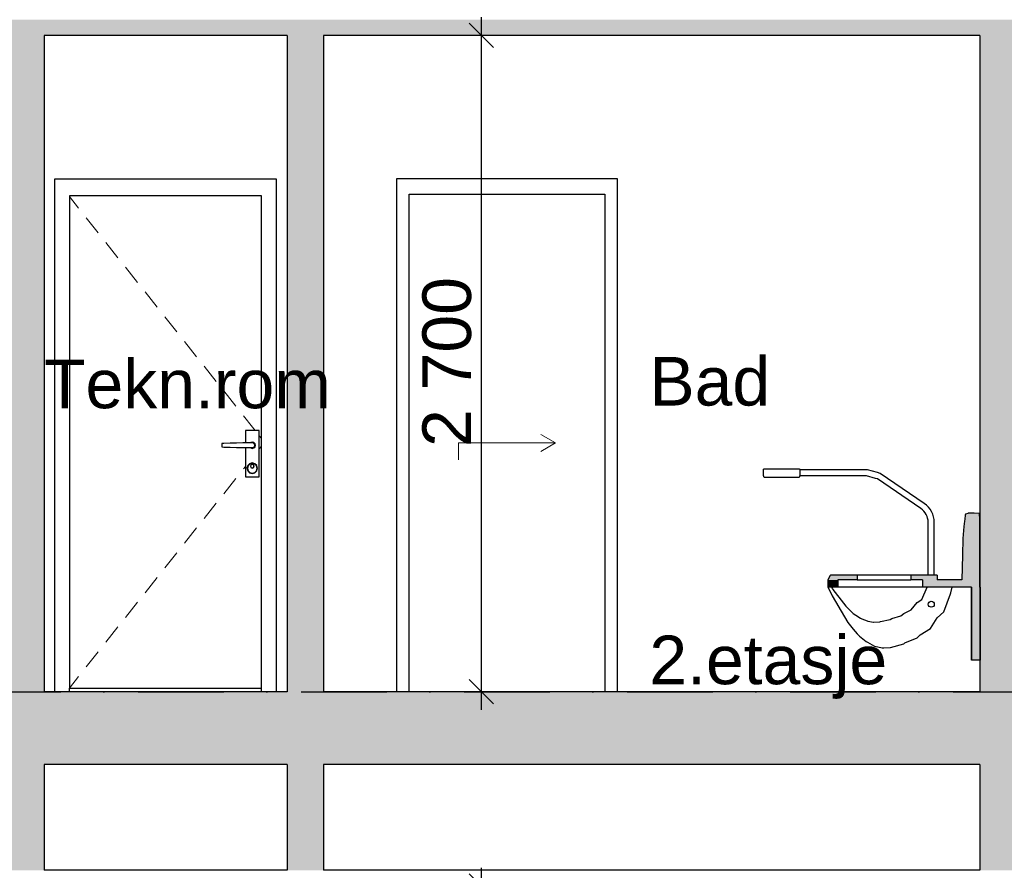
# Model space of a CAD drawing. Header units: millimetres. Extents: x 165469 to 198610573, y -6480348228 to 105421.
# Tile 21 of 41: x 174852903 to 174856953, y -6480307341 to -6480303841. Entities that reach past the tile are written whole.
import ezdxf

# ---------------------------------------------------------------- set-up
doc = ezdxf.new("R2010")
doc.units = ezdxf.units.MM
doc.header["$LTSCALE"] = 0.5
doc.header["$MEASUREMENT"] = 0
doc.linetypes.add('PLINE', pattern=[0])
doc.linetypes.add('Prikk & stiplet', pattern=[1340.555525, 705.555534, -352.777767, 0, -282.222223])
doc.layers.add('234- Vinduer_ dører_ porter(Nye konstruksjoner)', color=7, linetype='Continuous', lineweight=0)
for name, color, linetype in [('24-- Innervegger (Skravur)(Nye konstruksjoner)', 7, 'Continuous'), ('24-- Innervegger(Nye konstruksjoner)', 7, 'Continuous'), ('244- Vinduer_ dører_ foldevegger(Nye konstruksjoner)', 7, 'Continuous'), ('25-- Dekker(Nye konstruksjoner)', 7, 'Continuous'), ('251- Frittbærende dekker (Skravur)(Nye konstruksjoner)', 7, 'Continuous'), ('251- Frittbærende dekker(Nye konstruksjoner)', 7, 'Continuous'), ('315- Utstyr for sanitærinstallasjoner (Skravur)(Nye konstruksjoner)', 7, 'Continuous'), ('315- Utstyr for sanitærinstallasjoner(Nye konstruksjoner)', 7, 'Continuous'), ('832- Tekst bygning(Nye konstruksjoner)', 7, 'Continuous'), ('842-M___1_100 Målsetting bygning(Nye konstruksjoner)', 7, 'Continuous')]:
    doc.layers.add(name, color=color, linetype=linetype)
doc.styles.add('GENERATED_STYLE_1', font='arial.ttf')
doc.dimstyles.new('GENERATED_STYLE__2', dxfattribs={"dimtxt": 200, "dimasz": 95, "dimexe": 0.18, "dimexo": 1000, "dimgap": 0, "dimtad": 1, "dimdec": 0, "dimzin": 0, "dimdsep": 46, "dimtxsty": 'GENERATED_STYLE_1', "dimblk": 'ARROWHEAD_6', "dimblk1": 'ARROWHEAD_6', "dimblk2": 'ARROWHEAD_6', "dimcen": 0.09, "dimclrd": 256, "dimclre": 256, "dimclrt": 256, "dimadec": 1, "dimazin": 0, "dimtfac": 1, "dimtdec": 4, "dimtmove": 0, "dimatfit": 3, "dimfxl": 1, "dimtolj": 1, "dimtzin": 0, "dimarcsym": 0})

# ---------------------------------------------------------------- blocks, each defined once
blk = doc.blocks.new('*D79', base_point=(168699949.2, -6480347906.2))
at = {"layer": '842-M___1_100 Målsetting bygning(Nye konstruksjoner)', "linetype": 'PLINE'}
for p, q in [((174854802.6, -6480303906.2), (174854802.6, -6480303831.2)), ((174854852.6, -6480303956.2), (174854752.6, -6480303856.2)), ((174854902.6, -6480303906.2), (174854708.8, -6480303906.2)), ((174854802.6, -6480306606.2), (174854802.6, -6480303906.2)), ((174854752.6, -6480306556.2), (174854852.6, -6480306656.2)), ((174854902.6, -6480306606.2), (174854708.8, -6480306606.2)), ((174854802.6, -6480306681.2), (174854802.6, -6480306606.2))]:
    blk.add_line(p, q, dxfattribs=at)
at = {"layer": '842-M___1_100 Målsetting bygning(Nye konstruksjoner)', "insert": (174854762.6, -6480305599.4), "char_height": 200, "attachment_point": 7, "rotation": 90, "style": 'GENERATED_STYLE_1'}
blk.add_mtext('\\A1;{\\pql;\\fArial|b0|i0|c0|p0;\\W1.000000;2\xa0700}', dxfattribs=at)
blk = doc.blocks.new('ARROWHEAD_6')
at = {"linetype": 'Continuous'}
for p, q in [((-0.5, -0.5), (0.5, 0.5)), ((0, 0), (-1, 0))]:
    blk.add_line(p, q, dxfattribs=at)
blk = doc.blocks.new('*D80', base_point=(168699949.2, -6480347906.2))
at = {"layer": '842-M___1_100 Målsetting bygning(Nye konstruksjoner)', "linetype": 'PLINE'}
for p, q in [((174851439.4, -6480303906.2), (174851439.4, -6480303831.2)), ((174851489.4, -6480303956.2), (174851389.4, -6480303856.2)), ((174851539.4, -6480303906.2), (174851345.7, -6480303906.2)), ((174851439.4, -6480306606.2), (174851439.4, -6480303906.2)), ((174851389.4, -6480306556.2), (174851489.4, -6480306656.2)), ((174851539.4, -6480306606.2), (174851345.7, -6480306606.2)), ((174851439.4, -6480306681.2), (174851439.4, -6480306606.2))]:
    blk.add_line(p, q, dxfattribs=at)
at = {"layer": '842-M___1_100 Målsetting bygning(Nye konstruksjoner)', "insert": (174851399.4, -6480305599.4), "char_height": 200, "attachment_point": 7, "rotation": 90, "style": 'GENERATED_STYLE_1'}
blk.add_mtext('\\A1;{\\pql;\\fArial|b0|i0|c0|p0;\\W1.000000;2\xa0700}', dxfattribs=at)
blk = doc.blocks.new('*D82', base_point=(168699949.2, -6480347906.2))
at = {"layer": '842-M___1_100 Målsetting bygning(Nye konstruksjoner)', "linetype": 'PLINE'}
for p, q in [((174854802.6, -6480307406.2), (174854802.6, -6480307331.2)), ((174854852.6, -6480307456.2), (174854752.6, -6480307356.2)), ((174854902.6, -6480307406.2), (174854708.8, -6480307406.2)), ((174854802.6, -6480310106.2), (174854802.6, -6480307406.2)), ((174854752.6, -6480310056.2), (174854852.6, -6480310156.2)), ((174854902.6, -6480310106.2), (174854708.8, -6480310106.2)), ((174854802.6, -6480310181.2), (174854802.6, -6480310106.2))]:
    blk.add_line(p, q, dxfattribs=at)
at = {"layer": '842-M___1_100 Målsetting bygning(Nye konstruksjoner)', "insert": (174854762.6, -6480309099.4), "char_height": 200, "attachment_point": 7, "rotation": 90, "style": 'GENERATED_STYLE_1'}
blk.add_mtext('\\A1;{\\pql;\\fArial|b0|i0|c0|p0;\\W1.000000;2\xa0700}', dxfattribs=at)
blk = doc.blocks.new('*D83', base_point=(168699949.2, -6480347906.2))
at = {"layer": '842-M___1_100 Målsetting bygning(Nye konstruksjoner)', "linetype": 'PLINE'}
for p, q in [((174851439.4, -6480307406.2), (174851439.4, -6480307331.2)), ((174851489.4, -6480307456.2), (174851389.4, -6480307356.2)), ((174851539.4, -6480307406.2), (174851345.7, -6480307406.2)), ((174851439.4, -6480310106.2), (174851439.4, -6480307406.2)), ((174851389.4, -6480310056.2), (174851489.4, -6480310156.2)), ((174851539.4, -6480310106.2), (174851345.7, -6480310106.2)), ((174851439.4, -6480310181.2), (174851439.4, -6480310106.2))]:
    blk.add_line(p, q, dxfattribs=at)
at = {"layer": '842-M___1_100 Målsetting bygning(Nye konstruksjoner)', "insert": (174851399.4, -6480309099.4), "char_height": 200, "attachment_point": 7, "rotation": 90, "style": 'GENERATED_STYLE_1'}
blk.add_mtext('\\A1;{\\pql;\\fArial|b0|i0|c0|p0;\\W1.000000;2\xa0700}', dxfattribs=at)
blk = doc.blocks.new('*D91', base_point=(168699949.2, -6480347906.2))
at = {"layer": '842-M___1_100 Målsetting bygning(Nye konstruksjoner)', "linetype": 'PLINE'}
for p, q in [((174863511.5, -6480299741.7), (174863511.5, -6480299666.7)), ((174863561.5, -6480299791.7), (174863461.5, -6480299691.7)), ((174863605.2, -6480299741.7), (174863411.5, -6480299741.7)), ((174863511.5, -6480310106.2), (174863511.5, -6480299741.7)), ((174863461.5, -6480310056.2), (174863561.5, -6480310156.2)), ((174863605.2, -6480310106.2), (174863411.5, -6480310106.2)), ((174863511.5, -6480310181.2), (174863511.5, -6480310106.2))]:
    blk.add_line(p, q, dxfattribs=at)
at = {"layer": '842-M___1_100 Målsetting bygning(Nye konstruksjoner)', "insert": (174863471.5, -6480305305.3), "char_height": 200, "attachment_point": 7, "rotation": 90, "style": 'GENERATED_STYLE_1'}
blk.add_mtext('\\A1;{\\pql;\\fArial|b0|i0|c0|p0;\\W1.000000;10390}', dxfattribs=at)

msp = doc.modelspace()

# ---------------------------------------------------------------- hatches: boundary and pattern name
at = {"layer": '24-- Innervegger (Skravur)(Nye konstruksjoner)', "linetype": 'Continuous'}
for points in [[(174852753.5, -6480306606.2), (174853003.5, -6480306606.2), (174853003.5, -6480303906.2), (174852753.5, -6480303906.2)], [(174854153, -6480303906.2), (174854003, -6480303906.2), (174854003, -6480306606.2), (174854153, -6480306606.2)], [(174857053.2, -6480303906.2), (174856853.2, -6480303906.2), (174856853.2, -6480306606.2), (174857053.2, -6480306606.2)], [(174852753.5, -6480307341.2), (174853003.5, -6480307341.2), (174853003.5, -6480306906.3), (174852753.5, -6480306906.3)], [(174854003, -6480307341.2), (174854153, -6480307341.2), (174854153, -6480306906.3), (174854003, -6480306906.3)], [(174856853.2, -6480307341.2), (174857053.2, -6480307341.2), (174857053.2, -6480306906.3), (174856853.2, -6480306906.3)]]:
    msp.add_hatch(color=256, dxfattribs=at).paths.add_polyline_path(points)
at = {"layer": '251- Frittbærende dekker (Skravur)(Nye konstruksjoner)', "linetype": 'Continuous'}
for points in [[(174850641.5, -6480303906.2), (174860478.5, -6480303906.2), (174860478.5, -6480303841.3), (174850641.5, -6480303841.3)], [(174850830.5, -6480306906.3), (174860526.5, -6480306906.3), (174860526.5, -6480306606.2), (174850830.5, -6480306606.2)]]:
    msp.add_hatch(color=256, dxfattribs=at).paths.add_polyline_path(points)
at = {"layer": '315- Utstyr for sanitærinstallasjoner (Skravur)(Nye konstruksjoner)', "linetype": 'Continuous'}
for points in [[(174856779.3, -6480306146.3), (174856853, -6480306146.3), (174856853, -6480306122.3), (174856852.7, -6480305976.2), (174856852.7, -6480305970.2), (174856852.4, -6480305926.2), (174856852.4, -6480305923.2), (174856852.2, -6480305896.2), (174856852.2, -6480305894.7), (174856851.9, -6480305876.2), (174856793.7, -6480305876.2), (174856793, -6480305880.5), (174856790.4, -6480305896.2), (174856789.4, -6480305904.6), (174856786.9, -6480305926.2), (174856785.6, -6480305943.4), (174856783.2, -6480305976.2), (174856781.6, -6480306044.7)], [(174856793.9, -6480305876.2), (174856851.9, -6480305876.2), (174856851.8, -6480305875.8), (174856851.4, -6480305873.9), (174856851.4, -6480305873.8), (174856851.4, -6480305873.7), (174856851.3, -6480305873.6), (174856851.3, -6480305873.6), (174856851.1, -6480305873.5), (174856851.1, -6480305873.5), (174856850.9, -6480305873.4), (174856850.8, -6480305873.3), (174856850.7, -6480305873.3), (174856850.6, -6480305873.2), (174856850.3, -6480305873.2), (174856850.2, -6480305873.1), (174856850, -6480305873.1), (174856849.9, -6480305873), (174856849.6, -6480305873), (174856849.4, -6480305873), (174856849.2, -6480305872.9), (174856849, -6480305872.9), (174856848.7, -6480305872.9), (174856848.6, -6480305872.9), (174856848.3, -6480305872.9), (174856848.1, -6480305872.9), (174856829.2, -6480305872.2), (174856812, -6480305871.6), (174856811.7, -6480305871.6), (174856811.3, -6480305871.5), (174856811, -6480305871.6), (174856810.5, -6480305871.6), (174856810.2, -6480305871.6), (174856809.7, -6480305871.6), (174856809.3, -6480305871.6), (174856808.9, -6480305871.7), (174856808.5, -6480305871.7), (174856808, -6480305871.7), (174856807.6, -6480305871.8), (174856807.1, -6480305871.9), (174856806.7, -6480305871.9), (174856806.3, -6480305872), (174856805.9, -6480305872.1), (174856805.5, -6480305872.1), (174856805.1, -6480305872.2), (174856804.7, -6480305872.3), (174856804.3, -6480305872.4), (174856804, -6480305872.5)], [(174856227.9, -6480306146.3), (174856348.4, -6480306146.3), (174856348.4, -6480306126.2), (174856237.8, -6480306126.2), (174856237, -6480306127.9)], [(174856227.9, -6480306176.3), (174856268.5, -6480306176.3), (174856268.5, -6480306146.3), (174856227.9, -6480306146.3)], [(174856569.5, -6480306146.3), (174856677.4, -6480306146.3), (174856677.4, -6480306126.2), (174856569.5, -6480306126.2)], [(174856616.8, -6480306176.3), (174856853, -6480306176.3), (174856853, -6480306146.3), (174856616.8, -6480306146.3)], [(174856819, -6480306476.3), (174856853.2, -6480306476.3), (174856853.2, -6480306176.3), (174856819, -6480306176.3)]]:
    msp.add_hatch(color=256, dxfattribs=at).paths.add_polyline_path(points)

# ---------------------------------------------------------------- linework, layer by layer
at = {"linetype": 'Prikk & stiplet'}
msp.add_line((174840653.6, -6480306606.2), (174865311.5, -6480306606.2), dxfattribs=at)
at = {"layer": '234- Vinduer_ dører_ porter(Nye konstruksjoner)', "linetype": 'PLINE'}
for p, q in [((174853108.2, -6480304569.4), (174853146, -6480304616.9)), ((174853177, -6480304656.1), (174853226.8, -6480304718.8)), ((174853257.8, -6480304757.9), (174853307.6, -6480304820.6)), ((174853338.6, -6480304859.8), (174853388.4, -6480304922.4)), ((174853419.4, -6480304961.6), (174853469.2, -6480305024.3)), ((174853500.2, -6480305063.5), (174853550, -6480305126.1)), ((174853581, -6480305165.3), (174853630.8, -6480305228)), ((174853661.8, -6480305267.1), (174853711.6, -6480305329.8)), ((174853742.6, -6480305369), (174853792.4, -6480305431.7)), ((174853823.4, -6480305470.8), (174853860.5, -6480305517.6)), ((174853860.5, -6480305517.6), (174853872.2, -6480305532.2)), ((174853888.7, -6480305553.2), (174853898.2, -6480305565.1)), ((174855108, -6480305582.8), (174855047.4, -6480305547.8)), ((174854708, -6480305582.8), (174855108, -6480305582.8)), ((174854708, -6480305582.8), (174854708, -6480305652.8)), ((174855108, -6480305582.8), (174855047.4, -6480305617.8)), ((174853888.7, -6480305607.3), (174853898.2, -6480305595.4)), ((174853823.4, -6480305689.7), (174853831.7, -6480305679.2)), ((174853742.6, -6480305791.5), (174853792.4, -6480305728.8)), ((174853661.8, -6480305893.4), (174853711.6, -6480305830.7)), ((174853581, -6480305995.2), (174853630.8, -6480305932.5)), ((174853500.2, -6480306097), (174853550, -6480306034.4)), ((174853419.4, -6480306198.9), (174853469.2, -6480306136.2)), ((174853338.6, -6480306300.7), (174853388.4, -6480306238.1)), ((174853257.8, -6480306402.6), (174853307.6, -6480306339.9)), ((174853177, -6480306504.4), (174853226.8, -6480306441.7)), ((174853108.2, -6480306591.1), (174853146, -6480306543.6))]:
    msp.add_line(p, q, dxfattribs=at)
at = {"layer": '24-- Innervegger(Nye konstruksjoner)', "linetype": 'PLINE'}
for p, q in [((174853003.5, -6480303906.2), (174853003.5, -6480306606.2)), ((174854003, -6480303906.2), (174854003, -6480306606.2)), ((174854153, -6480303906.2), (174854153, -6480306606.2)), ((174856853.2, -6480303906.2), (174856853.2, -6480306606.2)), ((174853003.5, -6480306906.3), (174853003.5, -6480307341.2)), ((174854003, -6480306906.3), (174854003, -6480307341.2)), ((174854153, -6480306906.3), (174854153, -6480307341.2)), ((174856853.2, -6480306906.3), (174856853.2, -6480307341.2))]:
    msp.add_line(p, q, dxfattribs=at)
at = {"layer": '244- Vinduer_ dører_ foldevegger(Nye konstruksjoner)', "linetype": 'PLINE'}
for p, q in [((174853048.2, -6480306606.2), (174853048.2, -6480304496.2)), ((174853048.2, -6480304496.2), (174853958.2, -6480304496.2)), ((174853958.2, -6480304496.2), (174853958.2, -6480306606.2)), ((174854453, -6480304496.2), (174854453, -6480304559.2)), ((174855363, -6480304496.2), (174854453, -6480304496.2)), ((174855363, -6480304559.2), (174855363, -6480304496.2)), ((174853108.2, -6480304566.2), (174853108.2, -6480306592.2)), ((174853898.2, -6480304566.2), (174853108.2, -6480304566.2)), ((174853898.2, -6480306592.2), (174853898.2, -6480304566.2)), ((174854453, -6480304559.2), (174854453, -6480306606.2)), ((174854506, -6480306606.2), (174854506, -6480304559.2)), ((174854506, -6480304559.2), (174855310, -6480304559.2)), ((174855310, -6480304559.2), (174855310, -6480306606.2)), ((174855363, -6480306606.2), (174855363, -6480304559.2)), ((174853888.7, -6480305532.2), (174853831.7, -6480305532.2)), ((174853831.7, -6480305532.2), (174853831.7, -6480305582.4)), ((174853888.7, -6480305722.2), (174853888.7, -6480305532.2)), ((174853742.8, -6480305585), (174853734.8, -6480305585.2)), ((174853734.8, -6480305585.2), (174853734.8, -6480305599.2)), ((174853768.7, -6480305584.2), (174853742.8, -6480305585)), ((174853795.1, -6480305583.4), (174853768.7, -6480305584.2)), ((174853821.8, -6480305582.6), (174853795.1, -6480305583.4)), ((174853835.2, -6480305582.2), (174853821.8, -6480305582.6)), ((174853860.2, -6480305582.2), (174853835.2, -6480305582.2)), ((174853853.7, -6480305581), (174853852.5, -6480305582.2)), ((174853860.2, -6480305579.2), (174853853.7, -6480305581)), ((174853854.2, -6480305581.9), (174853853.9, -6480305582.2)), ((174853860.2, -6480305580.2), (174853854.2, -6480305581.9)), ((174853866.7, -6480305581), (174853860.2, -6480305579.2)), ((174853866.2, -6480305581.9), (174853860.2, -6480305580.2)), ((174853865.2, -6480305583.6), (174853860.2, -6480305582.2)), ((174853868.9, -6480305587.2), (174853865.2, -6480305583.6)), ((174853870.6, -6480305586.2), (174853866.2, -6480305581.9)), ((174853871.5, -6480305585.8), (174853866.7, -6480305581)), ((174853870.2, -6480305592.2), (174853868.9, -6480305587.2)), ((174853868.9, -6480305597.2), (174853870.2, -6480305592.2)), ((174853872.2, -6480305592.2), (174853870.6, -6480305586.2)), ((174853870.6, -6480305598.2), (174853872.2, -6480305592.2)), ((174853873.2, -6480305592.2), (174853871.5, -6480305585.8)), ((174853871.5, -6480305598.8), (174853873.2, -6480305592.2)), ((174853734.8, -6480305599.2), (174853742.8, -6480305599.5)), ((174853742.8, -6480305599.5), (174853768.7, -6480305600.3)), ((174853768.7, -6480305600.3), (174853795.1, -6480305601.1)), ((174853795.1, -6480305601.1), (174853821.8, -6480305601.9)), ((174853821.8, -6480305601.9), (174853835.2, -6480305602.2)), ((174853831.7, -6480305602.1), (174853831.7, -6480305722.2)), ((174853835.2, -6480305602.2), (174853860.2, -6480305602.2)), ((174853852.5, -6480305602.2), (174853853.7, -6480305603.5)), ((174853853.7, -6480305603.5), (174853860.2, -6480305605.2)), ((174853853.9, -6480305602.2), (174853854.2, -6480305602.6)), ((174853854.2, -6480305602.6), (174853860.2, -6480305604.2)), ((174853860.2, -6480305602.2), (174853865.2, -6480305600.9)), ((174853860.2, -6480305604.2), (174853866.2, -6480305602.6)), ((174853860.2, -6480305605.2), (174853866.7, -6480305603.5)), ((174853865.2, -6480305600.9), (174853868.9, -6480305597.2)), ((174853866.2, -6480305602.6), (174853870.6, -6480305598.2)), ((174853866.7, -6480305603.5), (174853871.5, -6480305598.8)), ((174853849.2, -6480305668.2), (174853841.2, -6480305676.2)), ((174853850.2, -6480305669.9), (174853842.9, -6480305677.2)), ((174853860.2, -6480305665.2), (174853849.2, -6480305668.2)), ((174853860.2, -6480305667.2), (174853850.2, -6480305669.9)), ((174853854.6, -6480305672.6), (174853852.2, -6480305678.2)), ((174853855.3, -6480305673.3), (174853853.2, -6480305678.2)), ((174853860.2, -6480305670.2), (174853854.6, -6480305672.6)), ((174853860.2, -6480305671.2), (174853855.3, -6480305673.3)), ((174853871.2, -6480305668.2), (174853860.2, -6480305665.2)), ((174853870.2, -6480305669.9), (174853860.2, -6480305667.2)), ((174853865.9, -6480305672.6), (174853860.2, -6480305670.2)), ((174853865.2, -6480305673.3), (174853860.2, -6480305671.2)), ((174853867.2, -6480305678.2), (174853865.2, -6480305673.3)), ((174853868.2, -6480305678.2), (174853865.9, -6480305672.6)), ((174853877.6, -6480305677.2), (174853870.2, -6480305669.9)), ((174853879.3, -6480305676.2), (174853871.2, -6480305668.2)), ((174853841.2, -6480305676.2), (174853838.2, -6480305687.2)), ((174853838.2, -6480305687.2), (174853841.2, -6480305698.2)), ((174853842.9, -6480305677.2), (174853840.2, -6480305687.2)), ((174853840.2, -6480305687.2), (174853842.9, -6480305697.2)), ((174853841.2, -6480305698.2), (174853849.2, -6480305706.3)), ((174853842.9, -6480305697.2), (174853850.2, -6480305704.6)), ((174853849.2, -6480305706.3), (174853860.2, -6480305709.2)), ((174853850.2, -6480305704.6), (174853860.2, -6480305707.2)), ((174853852.2, -6480305678.2), (174853854.6, -6480305683.9)), ((174853853.2, -6480305678.2), (174853855.3, -6480305683.2)), ((174853854.6, -6480305683.9), (174853860.2, -6480305686.2)), ((174853855.3, -6480305683.2), (174853860.2, -6480305685.2)), ((174853860.2, -6480305685.2), (174853865.2, -6480305683.2)), ((174853860.2, -6480305686.2), (174853865.9, -6480305683.9)), ((174853860.2, -6480305707.2), (174853870.2, -6480305704.6)), ((174853860.2, -6480305709.2), (174853871.2, -6480305706.3)), ((174853865.2, -6480305683.2), (174853867.2, -6480305678.2)), ((174853865.9, -6480305683.9), (174853868.2, -6480305678.2)), ((174853870.2, -6480305704.6), (174853877.6, -6480305697.2)), ((174853871.2, -6480305706.3), (174853879.3, -6480305698.2)), ((174853880.2, -6480305687.2), (174853877.6, -6480305677.2)), ((174853877.6, -6480305697.2), (174853880.2, -6480305687.2)), ((174853882.2, -6480305687.2), (174853879.3, -6480305676.2)), ((174853879.3, -6480305698.2), (174853882.2, -6480305687.2)), ((174853831.7, -6480305722.2), (174853888.7, -6480305722.2)), ((174853108.2, -6480306592.2), (174853898.2, -6480306592.2)), ((174853108.2, -6480306606.2), (174853108.2, -6480306592.2)), ((174853898.2, -6480306606.2), (174853898.2, -6480306592.2))]:
    msp.add_line(p, q, dxfattribs=at)
at = {"layer": '25-- Dekker(Nye konstruksjoner)', "linetype": 'PLINE'}
for p, q in [((174854003, -6480307341.2), (174853003.5, -6480307341.2)), ((174856853.2, -6480307341.2), (174854153, -6480307341.2))]:
    msp.add_line(p, q, dxfattribs=at)
at = {"layer": '251- Frittbærende dekker(Nye konstruksjoner)', "linetype": 'PLINE'}
for p, q in [((174854003, -6480303906.2), (174853003.5, -6480303906.2)), ((174856853.2, -6480303906.2), (174854153, -6480303906.2)), ((174854003, -6480306606.2), (174853003.5, -6480306606.2)), ((174856853.2, -6480306606.2), (174854153, -6480306606.2)), ((174854003, -6480306906.3), (174853003.5, -6480306906.3)), ((174856853.2, -6480306906.3), (174854153, -6480306906.3))]:
    msp.add_line(p, q, dxfattribs=at)
at = {"layer": '315- Utstyr for sanitærinstallasjoner(Nye konstruksjoner)', "linetype": 'PLINE'}
for p, q in [((174855962.7, -6480305693.8), (174855962.8, -6480305692.8)), ((174855962.7, -6480305694), (174855962.7, -6480305693.8)), ((174855962.7, -6480305694.7), (174855962.7, -6480305694)), ((174855962.7, -6480305695.9), (174855962.7, -6480305694.7)), ((174855962.7, -6480305697.4), (174855962.7, -6480305695.9)), ((174855962.7, -6480305699.3), (174855962.7, -6480305697.4)), ((174855962.7, -6480305701.5), (174855962.7, -6480305699.3)), ((174855962.7, -6480305703.8), (174855962.7, -6480305701.5)), ((174855962.7, -6480305706.2), (174855962.7, -6480305703.8)), ((174855962.7, -6480305708.7), (174855962.7, -6480305706.2)), ((174855962.7, -6480305711), (174855962.7, -6480305708.7)), ((174855962.7, -6480305713.2), (174855962.7, -6480305711)), ((174855962.7, -6480305715.1), (174855962.7, -6480305713.2)), ((174855962.7, -6480305716.6), (174855962.7, -6480305715.1)), ((174855962.8, -6480305692.8), (174855963.1, -6480305691.8)), ((174855963.1, -6480305691.8), (174855963.5, -6480305691)), ((174855963.5, -6480305691), (174855964.1, -6480305690.2)), ((174855964.1, -6480305690.2), (174855964.9, -6480305689.6)), ((174855964.9, -6480305689.6), (174855965.8, -6480305689.1)), ((174855965.8, -6480305689.1), (174855966.7, -6480305688.8)), ((174855966.7, -6480305688.8), (174855967.7, -6480305688.8)), ((174855967.7, -6480305688.8), (174856107.7, -6480305688.8)), ((174856107.7, -6480305688.8), (174856108.7, -6480305688.8)), ((174856108.7, -6480305688.8), (174856109.6, -6480305689.1)), ((174856109.6, -6480305689.1), (174856110.5, -6480305689.6)), ((174856110.5, -6480305689.6), (174856111.2, -6480305690.2)), ((174856111.2, -6480305690.2), (174856111.8, -6480305691)), ((174856111.8, -6480305691), (174856112.3, -6480305691.8)), ((174856112.3, -6480305691.8), (174856112.6, -6480305692.8)), ((174856112.6, -6480305692.8), (174856112.7, -6480305693.8)), ((174856112.7, -6480305693.8), (174856112.7, -6480305694)), ((174856390.1, -6480305693.8), (174856112.7, -6480305693.8)), ((174856112.7, -6480305694), (174856112.7, -6480305694.7)), ((174856112.7, -6480305694.7), (174856112.7, -6480305695.9)), ((174856112.7, -6480305695.9), (174856112.7, -6480305697.4)), ((174856112.7, -6480305697.4), (174856112.7, -6480305699.3)), ((174856112.7, -6480305699.3), (174856112.7, -6480305701.4)), ((174856112.7, -6480305701.4), (174856112.7, -6480305703.8)), ((174856112.7, -6480305703.8), (174856112.7, -6480305706.2)), ((174856112.7, -6480305706.2), (174856112.7, -6480305708.7)), ((174856112.7, -6480305708.7), (174856112.7, -6480305711)), ((174856112.7, -6480305711), (174856112.7, -6480305713.2)), ((174856112.7, -6480305713.2), (174856112.7, -6480305715.1)), ((174856112.7, -6480305715.1), (174856112.7, -6480305716.6)), ((174856431.4, -6480305704.6), (174856390.1, -6480305693.8)), ((174856442.5, -6480305708.4), (174856431.4, -6480305704.6)), ((174856624.4, -6480305832.4), (174856442.5, -6480305708.4)), ((174855962.7, -6480305717.8), (174855962.7, -6480305716.6)), ((174855962.7, -6480305718.5), (174855962.7, -6480305717.8)), ((174855962.7, -6480305718.8), (174855962.7, -6480305718.5)), ((174855962.7, -6480305718.8), (174855962.8, -6480305719.7)), ((174855962.8, -6480305719.7), (174855963.1, -6480305720.7)), ((174855963.1, -6480305720.7), (174855963.5, -6480305721.5)), ((174855963.5, -6480305721.5), (174855964.1, -6480305722.3)), ((174855964.1, -6480305722.3), (174855964.9, -6480305722.9)), ((174855964.9, -6480305722.9), (174855965.8, -6480305723.4)), ((174855965.8, -6480305723.4), (174855966.7, -6480305723.7)), ((174855966.7, -6480305723.7), (174855967.7, -6480305723.8)), ((174855967.7, -6480305723.8), (174856107.7, -6480305723.8)), ((174856107.7, -6480305723.8), (174856108.7, -6480305723.7)), ((174856108.7, -6480305723.7), (174856109.6, -6480305723.4)), ((174856109.6, -6480305723.4), (174856110.5, -6480305722.9)), ((174856110.5, -6480305722.9), (174856111.2, -6480305722.3)), ((174856111.2, -6480305722.3), (174856111.8, -6480305721.5)), ((174856111.8, -6480305721.5), (174856112.3, -6480305720.7)), ((174856112.3, -6480305720.7), (174856112.6, -6480305719.7)), ((174856112.6, -6480305719.7), (174856112.7, -6480305718.8)), ((174856112.7, -6480305716.6), (174856112.7, -6480305717.8)), ((174856112.7, -6480305717.8), (174856112.7, -6480305718.5)), ((174856112.7, -6480305718.5), (174856112.7, -6480305718.8)), ((174856386.8, -6480305718.8), (174856112.7, -6480305718.8)), ((174856424.2, -6480305728.6), (174856386.8, -6480305718.8)), ((174856431.3, -6480305731), (174856424.2, -6480305728.6)), ((174856609.8, -6480305852.6), (174856431.3, -6480305731)), ((174856633.1, -6480305838.9), (174856624.4, -6480305832.4)), ((174856616.7, -6480305857.9), (174856609.8, -6480305852.6)), ((174856622.6, -6480305863.7), (174856616.7, -6480305857.9)), ((174856627.8, -6480305870.2), (174856622.6, -6480305863.7)), ((174856632.2, -6480305877.2), (174856627.8, -6480305870.2)), ((174856641.2, -6480305846.9), (174856633.1, -6480305838.9)), ((174856648.3, -6480305855.7), (174856641.2, -6480305846.9)), ((174856654.3, -6480305865.4), (174856648.3, -6480305855.7)), ((174856659, -6480305875.7), (174856654.3, -6480305865.4)), ((174856662.4, -6480305886.6), (174856659, -6480305875.7)), ((174856851.3, -6480305873.6), (174856851.3, -6480305873.6)), ((174856851.4, -6480305873.7), (174856851.4, -6480305873.8)), ((174856635.6, -6480305884.8), (174856632.2, -6480305877.2)), ((174856638.1, -6480305892.7), (174856635.6, -6480305884.8)), ((174856639.7, -6480305900.8), (174856638.1, -6480305892.7)), ((174856640.2, -6480305909.4), (174856639.7, -6480305900.8)), ((174856640.2, -6480306126.2), (174856640.2, -6480305909.4)), ((174856664.5, -6480305897.7), (174856662.4, -6480305886.6)), ((174856665.2, -6480305908.7), (174856664.5, -6480305897.7)), ((174856665.2, -6480306126.2), (174856665.2, -6480305908.7)), ((174856227.9, -6480306146.3), (174856227.9, -6480306176.3)), ((174856348.4, -6480306126.2), (174856237.8, -6480306126.2)), ((174856268.5, -6480306146.3), (174856268.5, -6480306176.3)), ((174856348.4, -6480306146.3), (174856268.5, -6480306146.3)), ((174856374.8, -6480306126.2), (174856348.4, -6480306126.2)), ((174856348.4, -6480306126.2), (174856348.4, -6480306146.3)), ((174856348.4, -6480306146.3), (174856374.8, -6480306146.3)), ((174856409.2, -6480306126.2), (174856374.8, -6480306126.2)), ((174856374.8, -6480306146.3), (174856409.2, -6480306146.3)), ((174856444.6, -6480306126.2), (174856409.2, -6480306126.2)), ((174856409.2, -6480306146.3), (174856444.6, -6480306146.3)), ((174856480.7, -6480306126.2), (174856444.6, -6480306126.2)), ((174856444.6, -6480306146.3), (174856480.7, -6480306146.3)), ((174856520.1, -6480306126.2), (174856480.7, -6480306126.2)), ((174856480.7, -6480306146.3), (174856520.1, -6480306146.3)), ((174856558.9, -6480306126.2), (174856520.1, -6480306126.2)), ((174856520.1, -6480306146.3), (174856558.9, -6480306146.3)), ((174856569.5, -6480306126.2), (174856558.9, -6480306126.2)), ((174856558.9, -6480306146.3), (174856569.5, -6480306146.3)), ((174856569.5, -6480306126.2), (174856569.5, -6480306146.3)), ((174856677.4, -6480306126.2), (174856569.5, -6480306126.2)), ((174856616.8, -6480306146.3), (174856569.5, -6480306146.3)), ((174856616.8, -6480306146.3), (174856616.8, -6480306176.3)), ((174856677.4, -6480306126.2), (174856677.4, -6480306146.3)), ((174856779.3, -6480306146.3), (174856677.4, -6480306146.3)), ((174856268.5, -6480306176.3), (174856227.9, -6480306176.3)), ((174856288.2, -6480306176.3), (174856268.5, -6480306176.3)), ((174856323.9, -6480306176.3), (174856288.2, -6480306176.3)), ((174856364.2, -6480306176.3), (174856323.9, -6480306176.3)), ((174856406.4, -6480306176.3), (174856364.2, -6480306176.3)), ((174856449.8, -6480306176.3), (174856406.4, -6480306176.3)), ((174856493.4, -6480306176.3), (174856449.8, -6480306176.3)), ((174856553.1, -6480306176.3), (174856493.4, -6480306176.3)), ((174856602.5, -6480306176.3), (174856553.1, -6480306176.3)), ((174856616.8, -6480306176.3), (174856602.5, -6480306176.3)), ((174856819, -6480306176.3), (174856616.8, -6480306176.3)), ((174856636.7, -6480306176.5), (174856636.7, -6480306176.4)), ((174856818.8, -6480306476.3), (174856818.8, -6480306176.3)), ((174856819, -6480306176.3), (174856819, -6480306476.3)), ((174856853.6, -6480306176.3), (174856853, -6480306176.3)), ((174856853.6, -6480306176.3), (174856853.6, -6480306476.3)), ((174856640.5, -6480306246.2), (174856641.4, -6480306241.5)), ((174856641.4, -6480306241.5), (174856644.1, -6480306237.4)), ((174856644.1, -6480306237.4), (174856648.2, -6480306234.7)), ((174856648.2, -6480306234.7), (174856653, -6480306233.8)), ((174856653, -6480306233.8), (174856657.8, -6480306234.7)), ((174856657.8, -6480306234.7), (174856661.8, -6480306237.4)), ((174856661.8, -6480306237.4), (174856664.5, -6480306241.5)), ((174856664.5, -6480306241.5), (174856665.5, -6480306246.2)), ((174856641.4, -6480306251), (174856640.5, -6480306246.2)), ((174856644.1, -6480306255.1), (174856641.4, -6480306251)), ((174856648.2, -6480306257.8), (174856644.1, -6480306255.1)), ((174856653, -6480306258.8), (174856648.2, -6480306257.8)), ((174856657.8, -6480306257.8), (174856653, -6480306258.8)), ((174856661.8, -6480306255.1), (174856657.8, -6480306257.8)), ((174856664.5, -6480306251), (174856661.8, -6480306255.1)), ((174856665.5, -6480306246.2), (174856664.5, -6480306251)), ((174856819, -6480306476.3), (174856818.8, -6480306476.3)), ((174856853.6, -6480306476.3), (174856819, -6480306476.3))]:
    msp.add_line(p, q, dxfattribs=at)
at = {"layer": '315- Utstyr for sanitærinstallasjoner(Nye konstruksjoner)', "linetype": 'PLINE', "flags": 128}
for points in [[(174856793.7, -6480305876.2), (174856793, -6480305880.5), (174856790.4, -6480305896.2), (174856789.4, -6480305904.6), (174856786.9, -6480305926.2), (174856785.6, -6480305943.4), (174856783.2, -6480305976.2), (174856781.6, -6480306044.7), (174856779.3, -6480306146.3)], [(174856853, -6480306176.3), (174856853, -6480306146.3), (174856853, -6480306122.3), (174856852.7, -6480305976.2), (174856852.7, -6480305970.2), (174856852.4, -6480305926.2), (174856852.4, -6480305923.2), (174856852.2, -6480305896.2), (174856852.2, -6480305894.7), (174856851.9, -6480305876.2), (174856851.8, -6480305875.8), (174856851.4, -6480305873.9), (174856851.4, -6480305873.7), (174856851.3, -6480305873.6), (174856851.1, -6480305873.5), (174856851.1, -6480305873.5), (174856850.9, -6480305873.4), (174856850.8, -6480305873.3), (174856850.7, -6480305873.3), (174856850.6, -6480305873.2), (174856850.3, -6480305873.2), (174856850.2, -6480305873.1), (174856850, -6480305873.1), (174856849.9, -6480305873), (174856849.6, -6480305873), (174856849.4, -6480305873), (174856849.2, -6480305872.9), (174856849, -6480305872.9), (174856848.7, -6480305872.9), (174856848.6, -6480305872.9), (174856848.3, -6480305872.9), (174856848.1, -6480305872.9), (174856829.2, -6480305872.2), (174856812, -6480305871.6), (174856811.7, -6480305871.6), (174856811.3, -6480305871.5), (174856811, -6480305871.6), (174856810.5, -6480305871.6), (174856810.2, -6480305871.6), (174856809.7, -6480305871.6), (174856809.3, -6480305871.6), (174856808.9, -6480305871.7), (174856808.5, -6480305871.7), (174856808, -6480305871.7), (174856807.6, -6480305871.8), (174856807.1, -6480305871.9), (174856806.7, -6480305871.9), (174856806.3, -6480305872), (174856805.9, -6480305872.1), (174856805.5, -6480305872.1), (174856805.1, -6480305872.2), (174856804.7, -6480305872.3), (174856804.3, -6480305872.4), (174856804, -6480305872.5), (174856793.9, -6480305876.2), (174856793.7, -6480305876.2)], [(174856237.8, -6480306126.2), (174856237, -6480306127.9), (174856227.9, -6480306146.3)], [(174856227.9, -6480306176.3), (174856241, -6480306202.8), (174856245.2, -6480306211.3), (174856296.2, -6480306297.9), (174856309.9, -6480306321.3), (174856331.8, -6480306348.7), (174856347.9, -6480306368.7), (174856358.4, -6480306377.5), (174856385.7, -6480306400.3), (174856390.4, -6480306402.9), (174856420.1, -6480306419), (174856421.4, -6480306419.3), (174856450.9, -6480306426.2), (174856458.4, -6480306426.2), (174856485.1, -6480306424.3), (174856485.6, -6480306424.1), (174856539.7, -6480306408.8), (174856544.5, -6480306405.5), (174856594.8, -6480306384.9), (174856607.2, -6480306371.7), (174856650.3, -6480306346.5)], [(174856242, -6480306176.3), (174856246.4, -6480306183.1), (174856247.8, -6480306185.3), (174856291.3, -6480306242.1), (174856300.9, -6480306254.7), (174856320.4, -6480306273.3), (174856332.1, -6480306284.6), (174856342, -6480306291), (174856362.2, -6480306304), (174856367.5, -6480306306.2), (174856389.6, -6480306315.4), (174856392.3, -6480306315.9), (174856415.7, -6480306320.1), (174856417.2, -6480306320), (174856441.4, -6480306318.6), (174856443.9, -6480306317.9), (174856484.2, -6480306309.1), (174856490.3, -6480306305.8), (174856527.3, -6480306294.2), (174856539.8, -6480306283.9), (174856570.6, -6480306270)], [(174856613.5, -6480306226.8), (174856636.7, -6480306176.5), (174856636.7, -6480306176.3)], [(174856705.2, -6480306278), (174856731.8, -6480306203), (174856733.7, -6480306199.6), (174856739.3, -6480306176.3)], [(174856570.6, -6480306270), (174856595.6, -6480306238.9), (174856613.5, -6480306226.8)], [(174856650.3, -6480306346.5), (174856677.5, -6480306302.4), (174856705.2, -6480306278)]]:
    msp.add_lwpolyline(points, dxfattribs=at)

# ---------------------------------------------------------------- texts
at = {"layer": '832- Tekst bygning(Nye konstruksjoner)', "linetype": 'Continuous', "char_height": 200, "attachment_point": 1, "style": 'GENERATED_STYLE_1'}
for s, insert in [('\\A1;{\\pql;\\fArial|b0|i0|c0|p0;\\W1.000000;B\\fArial|b0|i0|c0|p0;\\W1.000000;ad}', (174855493.3, -6480305228.9)), ('\\A1;{\\pql;\\fArial|b0|i0|c0|p0;\\W1.000000;Tekn.rom}', (174853003.5, -6480305239.9)), ('\\A1;{\\pql;\\fArial|b0|i0|c0|p0;\\W1.000000;2\\fArial|b0|i0|c0|p0;\\W1.000000;.etasje}', (174855493.3, -6480306375.5))]:
    msp.add_mtext(s, dxfattribs=dict(at, insert=insert))

# ---------------------------------------------------------------- dimensions: what is measured, and where the dimension line sits
at = {"layer": '842-M___1_100 Målsetting bygning(Nye konstruksjoner)', "linetype": 'Continuous'}
dim = msp.add_linear_dim(base=(174863511.5, -6480299741.7), p1=(174862911.5, -6480310106.2), p2=(174852928.5, -6480299741.7), angle=90, text='10390', dimstyle='GENERATED_STYLE__2', dxfattribs=at)
dim.commit()
dim.dimension.update_dxf_attribs({"geometry": '*D91', "text_midpoint": (174863371.5, -6480304924.8), "dimtype": 160, "text_rotation": 90})
for base, p1, p2, picture, middle in [((174851439.4, -6480303906.2), (174860478.5, -6480306606.2), (174860465.5, -6480303906.2), '*D80', (174851299.4, -6480305256.4)), ((174854802.6, -6480303906.2), (174860478.5, -6480306606.2), (174860465.5, -6480303906.2), '*D79', (174854662.6, -6480305256.4)), ((174851439.4, -6480307406.2), (174860478.5, -6480310106.2), (174857203.2, -6480307406.2), '*D83', (174851299.4, -6480308756.4)), ((174854802.6, -6480307406.2), (174860478.5, -6480310106.2), (174857203.2, -6480307406.2), '*D82', (174854662.6, -6480308756.4))]:
    dim = msp.add_linear_dim(base=base, p1=p1, p2=p2, angle=90, dimstyle='GENERATED_STYLE__2', dxfattribs=at)
    dim.commit()
    dim.dimension.update_dxf_attribs({"geometry": picture, "text_midpoint": middle, "dimtype": 160, "text_rotation": 90})

doc.saveas('drawing.dxf')
